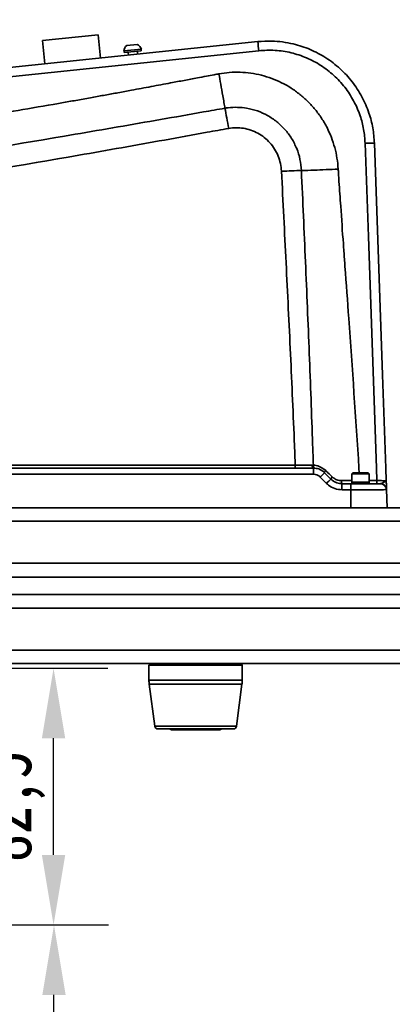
# Model space of a CAD drawing. Header units: millimetres. Extents: x 5717 to 9500, y -822 to 3039.
# Tile 26 of 31: x 7621 to 7741, y 1873 to 2190. Entities that reach past the tile are written whole.
import ezdxf

# ---------------------------------------------------------------- set-up
doc = ezdxf.new("R2010")
doc.units = ezdxf.units.MM
doc.header["$PDSIZE"] = -1
doc.styles.get("Standard").update_dxf_attribs({"font": 'geniso.shx'})
doc.dimstyles.new('ISO-25', dxfattribs={"dimscale": 5, "dimtxt": 3.5, "dimasz": 4.5, "dimexe": 3.5, "dimexo": 0.625, "dimtad": 1, "dimdec": 1, "dimtxsty": 'Standard', "dimcen": 2.5, "dimclrd": 1, "dimclre": 1, "dimadec": 0, "dimazin": 0, "dimtfac": 1, "dimtdec": 1, "dimtmove": 1, "dimatfit": 3, "dimfxl": 1, "dimarcsym": 0})

# ---------------------------------------------------------------- blocks, each defined once
blk = doc.blocks.new('*D16')
at = {"color": 1, "lineweight": -2, "transparency": 16777216}
for p, q in [((7522.94, 1890.07), (7522.94, 1676.42)), ((7847.94, 1774.35), (7847.94, 1676.42)), ((7545.44, 1693.92), (7825.44, 1693.92))]:
    blk.add_line(p, q, dxfattribs=at)
at = {"color": 1, "transparency": 16777216}
for points in [[(7545.44, 1697.67), (7545.44, 1690.17), (7522.94, 1693.92)], [(7825.44, 1697.67), (7825.44, 1690.17), (7847.94, 1693.92)]]:
    blk.add_solid(points, dxfattribs=at)
at = {"layer": 'Defpoints', "color": 0, "transparency": 16777216}
for p in [(7522.94, 1893.19), (7847.94, 1777.48), (7847.94, 1693.92)]:
    blk.add_point(p, dxfattribs=at)
at = {"color": 0, "transparency": 16777216, "insert": (7685.44, 1705.79), "char_height": 17.5, "width": 17.7978, "attachment_point": 5}
blk.add_mtext('{\\fHYSWLongFangSong|b1|i0|c134|p2;325}', dxfattribs=at)
blk = doc.blocks.new('*D17')
at = {"color": 1, "lineweight": -2, "transparency": 16777216}
for p, q in [((7829.26, 2317.44), (6891.93, 2317.44)), ((6909.43, 1765.45), (6909.43, 2294.94)), ((7009.81, 1742.95), (6891.93, 1742.95))]:
    blk.add_line(p, q, dxfattribs=at)
at = {"color": 1, "transparency": 16777216}
for points in [[(6905.68, 2294.94), (6913.18, 2294.94), (6909.43, 2317.44)], [(6905.68, 1765.45), (6913.18, 1765.45), (6909.43, 1742.95)]]:
    blk.add_solid(points, dxfattribs=at)
at = {"layer": 'Defpoints', "color": 0, "transparency": 16777216}
for p in [(6909.43, 2317.44), (7832.38, 2317.44), (7012.94, 1742.95)]:
    blk.add_point(p, dxfattribs=at)
at = {"color": 0, "transparency": 16777216, "insert": (6897.55, 2030.2), "char_height": 17.5, "attachment_point": 5, "rotation": 90}
blk.add_mtext('{\\fHYSWLongFangSong|b1|i0|c134|p2;574}', dxfattribs=at)
blk = doc.blocks.new('*D19')
at = {"color": 1, "lineweight": -2, "transparency": 16777216}
for p, q in [((7532.18, 1898.95), (7649.91, 1898.95)), ((7632.41, 1765.45), (7632.41, 1876.45)), ((7220.06, 1742.95), (7649.91, 1742.95))]:
    blk.add_line(p, q, dxfattribs=at)
at = {"color": 1, "transparency": 16777216}
for points in [[(7628.66, 1876.45), (7636.16, 1876.45), (7632.41, 1898.95)], [(7628.66, 1765.45), (7636.16, 1765.45), (7632.41, 1742.95)]]:
    blk.add_solid(points, dxfattribs=at)
at = {"layer": 'Defpoints', "color": 0, "transparency": 16777216}
for p in [(7529.06, 1898.95), (7632.41, 1898.95), (7216.94, 1742.95)]:
    blk.add_point(p, dxfattribs=at)
at = {"color": 0, "transparency": 16777216, "insert": (7620.53, 1809.61), "char_height": 17.5, "attachment_point": 5, "rotation": 90}
blk.add_mtext('{\\fHYSWLongFangSong|b1|i0|c134|p2;156}', dxfattribs=at)
blk = doc.blocks.new('*D22')
at = {"color": 1, "lineweight": -2, "transparency": 16777216}
for p, q in [((7591.06, 1981.45), (7649.77, 1981.45)), ((7632.27, 1921.45), (7632.27, 1958.95)), ((7534.19, 1898.95), (7649.77, 1898.95))]:
    blk.add_line(p, q, dxfattribs=at)
at = {"color": 1, "transparency": 16777216}
for points in [[(7628.52, 1958.95), (7636.02, 1958.95), (7632.27, 1981.45)], [(7628.52, 1921.45), (7636.02, 1921.45), (7632.27, 1898.95)]]:
    blk.add_solid(points, dxfattribs=at)
at = {"layer": 'Defpoints', "color": 0, "transparency": 16777216}
for p in [(7587.94, 1981.45), (7632.27, 1981.45), (7531.07, 1898.95)]:
    blk.add_point(p, dxfattribs=at)
at = {"color": 0, "transparency": 16777216, "insert": (7618.59, 1937.09), "char_height": 17.5, "attachment_point": 5, "rotation": 90}
blk.add_mtext('{\\fHYSWLongFangSong|b1|i0|c134|p2;82,5}', dxfattribs=at)

msp = doc.modelspace()

# ---------------------------------------------------------------- linework, layer by layer
at = {"linetype": 'Continuous', "lineweight": 35}
for p, q in [((7646.6, 2184.97), (7628.69, 2183.11)), ((7628.69, 2183.11), (7629.47, 2175.65)), ((7647.37, 2177.51), (7646.6, 2184.97)), ((7697.93, 2182.78), (7497.43, 2161.88)), ((7497.74, 2158.98), (7698.24, 2179.88)), ((7660.5, 2180.39), (7654.83, 2179.8)), ((7654.98, 2179.31), (7660.45, 2179.88)), ((7659.18, 2181.91), (7655.8, 2181.56)), ((7660.45, 2179.88), (7660.4, 2180.38)), ((7660.45, 2179.88), (7660.45, 2179.88)), ((7654.93, 2179.81), (7654.98, 2179.31)), ((7656.22, 2179.44), (7656.33, 2178.45)), ((7659.31, 2178.76), (7659.21, 2179.75)), ((7709.98, 2046.73), (7608.79, 2046.73)), ((7715.88, 2045.75), (7614.62, 2045.75)), ((7715.79, 2046.7), (7715.42, 2046.71)), ((7721.46, 2042.23), (7719.42, 2044.28)), ((7728.49, 2044.25), (7728.19, 2043.95)), ((7728.19, 2043.95), (7728.19, 2041.25)), ((7733.69, 2043.95), (7728.19, 2043.95)), ((7728.49, 2044.25), (7733.39, 2044.25)), ((7730.55, 2044.25), (7730.46, 2045.75)), ((7733.69, 2043.95), (7733.39, 2044.25)), ((7733.69, 2041.25), (7733.69, 2043.95)), ((7614.62, 2043.77), (7715.88, 2043.77)), ((7718, 2042.88), (7720.04, 2040.83)), ((7728.19, 2041.72), (7724.81, 2041.72)), ((7727.85, 2040.75), (7725.01, 2040.75)), ((7728.19, 2041.25), (7728.19, 2040.75)), ((7733.69, 2041.25), (7728.19, 2041.25)), ((7728.19, 2040.75), (7733.69, 2040.75)), ((7736.22, 2041.73), (7733.69, 2041.73)), ((7733.69, 2040.75), (7733.69, 2041.25)), ((7736.22, 2041.73), (7736.22, 2040.75)), ((7737.48, 2040.78), (7737.31, 2040.75)), ((7725.01, 2038.77), (7727.85, 2038.77)), ((7727.85, 2032.95), (7727.85, 2038.77)), ((7739.31, 2038.82), (7739.32, 2038.91)), ((7739.32, 2038.91), (7739.32, 2038.91)), ((7739.53, 2032.95), (7739.32, 2038.91)), ((7614.62, 2032.95), (7727.85, 2032.95)), ((7727.85, 2032.95), (7902.94, 2032.95)), ((7902.94, 2028.69), (7457.94, 2028.69)), ((7457.94, 2015.16), (7902.94, 2015.16)), ((7902.94, 2010.71), (7457.94, 2010.71)), ((7457.94, 2005.19), (7902.94, 2005.19)), ((7902.94, 2000.74), (7457.94, 2000.74)), ((7457.94, 1987.21), (7902.94, 1987.21)), ((7902.94, 1982.95), (7457.94, 1982.95)), ((7663.44, 1982.95), (7662.94, 1982.45)), ((7662.94, 1982.45), (7662.94, 1977.61)), ((7664.2, 1982.45), (7662.94, 1982.45)), ((7692.94, 1982.45), (7664.2, 1982.45)), ((7692.94, 1982.45), (7692.44, 1982.95)), ((7692.94, 1977.61), (7692.94, 1982.45)), ((7662.94, 1977.61), (7692.94, 1977.61)), ((7663.03, 1976.29), (7664.82, 1962.82)), ((7664.28, 1976.29), (7663.03, 1976.29)), ((7692.85, 1976.29), (7664.28, 1976.29)), ((7691.05, 1962.82), (7692.85, 1976.29)), ((7664.82, 1962.82), (7665.93, 1962.82)), ((7666.83, 1961.95), (7665.81, 1961.95)), ((7665.93, 1962.82), (7691.05, 1962.82)), ((7690.06, 1961.95), (7666.83, 1961.95)), ((7684.22, 1961.65), (7670.44, 1961.65)), ((7685.44, 1961.65), (7684.22, 1961.65))]:
    msp.add_line(p, q, dxfattribs=at)
at = {"linetype": 'Continuous', "lineweight": 35, "flags": 128}
for points in [[(7732.44, 2150.13), (7732.65, 2144.13), (7733.48, 2120.15), (7736.08, 2045.75), (7736.22, 2041.73)], [(7739.22, 2041.72), (7739.08, 2045.75), (7738.87, 2051.75), (7738.03, 2075.73), (7736.73, 2112.94), (7735.44, 2150.15)], [(7715.42, 2046.71), (7715.43, 2046.52), (7715.46, 2046.34), (7715.5, 2046.18), (7715.56, 2046.03), (7715.63, 2045.91), (7715.71, 2045.83), (7715.79, 2045.77), (7715.88, 2045.75)], [(7715.79, 2046.7), (7715.79, 2046.51), (7715.81, 2046.34), (7715.85, 2046.17), (7715.9, 2046.03), (7715.96, 2045.91), (7716.04, 2045.82), (7716.12, 2045.77), (7716.21, 2045.74)]]:
    msp.add_lwpolyline(points, dxfattribs=at)
at = {"linetype": 'Continuous', "lineweight": 35}
for centre, radius, start, end in [((7657.74, 2179.34), 2.95, 131.1169, 170.9896), ((7657.74, 2179.34), 2.95, 20.9116, 60.7843), ((7432.97, 2152.95), 266.64, 5.7963, 6.4242), ((7734.19, 2121.48), 28.7, 87.5061, 93.4941), ((7779.47, 2046.49), 69.49, 179.8027, 180.6057), ((8715.42, 2044.26), 999.54, 179.91451, 180.02831), ((7781.27, 1979.91), 89.26, 133.8566, 135.1342), ((7720.3, 2044.24), 0.88, 126.6518, 177.3112), ((7783.65, 1977.52), 89.75, 133.8618, 135.1325), ((7722.55, 2042), 1.12, 127.0605, 168.3542), ((7726.19, 2041.49), 1.4, 170.7092, 211.9798), ((8843.23, 2039.26), 1118.23, 179.92358, 180.02531), ((7737.31, 2038.75), 2, 2.025, 89.9888), ((7672.94, 1977.61), 10, 180, 187.5946), ((7682.94, 1977.61), 10, 352.4054, 0), ((7665.81, 1962.95), 1, 187.5946, 270), ((7670.44, 1963.15), 1.5, 233.1301, 270), ((7685.44, 1963.15), 1.5, 270, 306.8699), ((7690.06, 1962.95), 1, 270, 352.4054)]:
    msp.add_arc(centre, radius, start, end, dxfattribs=at)
for points, knots in [([(7735.44, 2150.15), (7735.31, 2151.8), (7735.05, 2155.08), (7733.71, 2160.13), (7731.53, 2165.17), (7728.38, 2169.99), (7724.47, 2174.2), (7719.91, 2177.72), (7714.82, 2180.4), (7710.07, 2181.97), (7705.89, 2182.73), (7702.08, 2183.06), (7699.42, 2182.88), (7697.93, 2182.78)], [0, 0, 0, 0, 0.088654, 0.177308, 0.280153, 0.382998, 0.485815, 0.588631, 0.691438, 0.794244, 0.856927, 0.91961, 1, 1, 1, 1]), ([(7698.24, 2179.88), (7699.98, 2179.97), (7703.47, 2180.16), (7708.66, 2179.34), (7713.64, 2177.71), (7718.28, 2175.26), (7722.44, 2172.06), (7726.01, 2168.21), (7728.87, 2163.82), (7730.86, 2159.23), (7732.09, 2154.62), (7732.32, 2151.62), (7732.44, 2150.13)], [0, 0, 0, 0, 0.10282, 0.205639, 0.308458, 0.411278, 0.514108, 0.616939, 0.719801, 0.822662, 0.911331, 1, 1, 1, 1]), ([(7685.44, 2172.44), (7684.92, 2172.35), (7683.58, 2172.1), (7681.27, 2171.66), (7678.75, 2171.18), (7676.38, 2170.73), (7674.25, 2170.33), (7672.11, 2169.93), (7668.56, 2169.26), (7663.63, 2168.34), (7657.99, 2167.29), (7653.05, 2166.38), (7648.85, 2165.61), (7644.53, 2164.83), (7640.06, 2164.02), (7632.63, 2162.71), (7622.65, 2160.98), (7610.2, 2158.92), (7597.86, 2156.99), (7585.13, 2155.09), (7572.08, 2153.23), (7560.36, 2151.63), (7550.19, 2150.27), (7543.71, 2149.42), (7539.56, 2148.89), (7537.81, 2148.66), (7535.98, 2148.43), (7533.87, 2148.16), (7531.59, 2147.87), (7529.56, 2147.61), (7528.41, 2147.46), (7527.97, 2147.4)], [0, 0, 0, 0, 0.009905, 0.025605, 0.044125, 0.058164, 0.071018, 0.085001, 0.099041, 0.138916, 0.179493, 0.206983, 0.233229, 0.259898, 0.289568, 0.318663, 0.401859, 0.479972, 0.556193, 0.636822, 0.721981, 0.804127, 0.85931, 0.91512, 0.926921, 0.938061, 0.948386, 0.961559, 0.978098, 0.991617, 1, 1, 1, 1]), ([(7723.78, 2141.85), (7723.68, 2143.03), (7723.47, 2145.35), (7722.72, 2148.75), (7721.65, 2152.04), (7720.23, 2155.2), (7718.48, 2158.21), (7716.42, 2161.01), (7714.07, 2163.59), (7711.47, 2165.9), (7708.64, 2167.92), (7705.61, 2169.63), (7702.41, 2171.01), (7699.1, 2172.03), (7695.69, 2172.7), (7692.24, 2172.99), (7688.8, 2172.96), (7686.55, 2172.61), (7685.44, 2172.44)], [0, 0, 0, 0, 0.063606, 0.126104, 0.18817, 0.250491, 0.313327, 0.376119, 0.438807, 0.501468, 0.564124, 0.626772, 0.689399, 0.752017, 0.814382, 0.876781, 0.939237, 1, 1, 1, 1]), ([(7685.44, 2172.44), (7685.64, 2171.34), (7686.08, 2168.93), (7686.61, 2165.83), (7687.05, 2163.25), (7687.27, 2161.98), (7687.37, 2161.38)], [0, 0, 0, 0, 0.279815, 0.614362, 0.818703, 1, 1, 1, 1]), ([(7687.37, 2161.38), (7685.06, 2160.98), (7678.17, 2159.78), (7662.12, 2156.97), (7630.17, 2151.41), (7584.52, 2143.9), (7547.97, 2138.42), (7529.68, 2135.67)], [0, 0, 0, 0, 0.043927, 0.131333, 0.306074, 0.652733, 1, 1, 1, 1]), ([(7711.95, 2141.38), (7711.84, 2142.58), (7711.61, 2144.97), (7710.53, 2148.45), (7708.89, 2151.71), (7706.72, 2154.63), (7704.1, 2157.12), (7701.12, 2159.13), (7697.84, 2160.6), (7694.55, 2161.44), (7691.39, 2161.74), (7689.05, 2161.65), (7687.72, 2161.44), (7687.37, 2161.38)], [0, 0, 0, 0, 0.100696, 0.20135, 0.30312, 0.404886, 0.504844, 0.604798, 0.704664, 0.804529, 0.887345, 0.97015, 1, 1, 1, 1]), ([(7687.37, 2161.38), (7687.56, 2160.38), (7687.93, 2158.38), (7688.35, 2156.07), (7688.57, 2154.91)], [0, 0, 0, 0, 0.499999, 1, 1, 1, 1]), ([(7530.68, 2128.91), (7549, 2131.61), (7585.63, 2137.02), (7631.35, 2144.62), (7663.32, 2150.34), (7679.37, 2153.25), (7686.26, 2154.49), (7688.57, 2154.91)], [0, 0, 0, 0, 0.347195, 0.694116, 0.868788, 0.956124, 1, 1, 1, 1]), ([(7688.57, 2154.91), (7689.35, 2155.01), (7690.93, 2155.21), (7693.34, 2155), (7695.71, 2154.41), (7697.98, 2153.41), (7700.04, 2152.04), (7701.87, 2150.33), (7703.38, 2148.31), (7704.53, 2146.05), (7705.29, 2143.64), (7705.46, 2141.97), (7705.54, 2141.13)], [0, 0, 0, 0, 0.096229, 0.192523, 0.292053, 0.391587, 0.49175, 0.591919, 0.694308, 0.796704, 0.898329, 1, 1, 1, 1]), ([(7711.95, 2141.38), (7710.95, 2141.35), (7708.95, 2141.28), (7706.67, 2141.18), (7705.54, 2141.13)], [0, 0, 0, 0, 0.5, 1, 1, 1, 1]), ([(7705.54, 2141.13), (7706.04, 2131.34), (7707.03, 2111.75), (7708.46, 2082.37), (7709.42, 2060.7), (7709.89, 2048.81), (7709.98, 2046.73)], [0, 0, 0, 0, 0.311257, 0.622511, 0.933766, 1, 1, 1, 1]), ([(7723.78, 2141.85), (7722.47, 2141.78), (7719.84, 2141.64), (7715.78, 2141.48), (7713.29, 2141.41), (7711.95, 2141.38)], [0, 0, 0, 0, 0.31584, 0.633066, 1, 1, 1, 1]), ([(7715.79, 2046.7), (7715.72, 2048.86), (7715.31, 2060.83), (7714.5, 2082.61), (7713.28, 2112), (7712.39, 2131.59), (7711.95, 2141.38)], [0, 0, 0, 0, 0.068447, 0.379206, 0.689844, 1, 1, 1, 1]), ([(7730.46, 2045.75), (7729.4, 2061.78), (7727.97, 2083.39), (7726.25, 2106.59), (7725.67, 2114.6), (7725.2, 2121.04), (7724.67, 2128.53), (7724.16, 2136.03), (7723.89, 2140.03), (7723.81, 2141.36), (7723.78, 2141.85)], [0, 0, 0, 0, 0.500306, 0.674346, 0.724582, 0.750295, 0.875303, 0.958554, 0.984502, 1, 1, 1, 1]), ([(7715.42, 2046.71), (7714.3, 2046.72), (7712.54, 2046.72), (7710.65, 2046.73), (7709.98, 2046.73)], [0, 0, 0, 0, 0.641257, 1, 1, 1, 1]), ([(7719.78, 2044.94), (7719.24, 2045.37), (7718.15, 2046.23), (7716.71, 2046.62), (7715.94, 2046.69), (7715.79, 2046.7)], [0, 0, 0, 0, 0.446158, 0.894819, 1, 1, 1, 1]), ([(7719.42, 2044.28), (7719.29, 2044.41), (7718.74, 2044.92), (7717.56, 2045.59), (7716.44, 2045.7), (7715.88, 2045.75)], [0, 0, 0, 0, 0.144938, 0.572468, 1, 1, 1, 1]), ([(7721.88, 2042.9), (7721.41, 2043.35), (7720.71, 2044.04), (7720.01, 2044.72), (7719.78, 2044.94)], [0, 0, 0, 0, 0.666445, 1, 1, 1, 1]), ([(7715.88, 2043.77), (7716.21, 2043.73), (7716.89, 2043.67), (7717.59, 2043.27), (7717.92, 2042.96), (7718, 2042.88)], [0, 0, 0, 0, 0.427528, 0.85506, 1, 1, 1, 1]), ([(7720.04, 2040.83), (7720.23, 2040.65), (7721, 2039.94), (7722.65, 2039), (7724.22, 2038.85), (7725.01, 2038.77)], [0, 0, 0, 0, 0.14494, 0.572472, 1, 1, 1, 1]), ([(7725.01, 2040.75), (7724.44, 2040.81), (7723.32, 2040.92), (7722.14, 2041.59), (7721.6, 2042.1), (7721.46, 2042.23)], [0, 0, 0, 0, 0.427529, 0.85506, 1, 1, 1, 1]), ([(7724.81, 2041.72), (7724.67, 2041.72), (7724.06, 2041.74), (7722.99, 2042.02), (7722.25, 2042.6), (7721.88, 2042.9)], [0, 0, 0, 0, 0.1303463, 0.5669327, 1, 1, 1, 1]), ([(7737.31, 2040.75), (7737.26, 2040.75), (7737.16, 2040.75), (7736.53, 2040.75), (7735.34, 2040.75), (7733.42, 2040.75), (7730.82, 2040.75), (7728.94, 2040.75), (7727.85, 2040.75)], [0, 0, 0, 0, 0.164815, 0.329086, 0.491856, 0.656095, 0.800235, 1, 1, 1, 1]), ([(7727.85, 2038.77), (7727.85, 2039.03), (7727.85, 2039.55), (7727.85, 2040.21), (7727.85, 2040.66), (7727.85, 2040.72), (7727.85, 2040.75)], [0, 0, 0, 0, 0.25, 0.5, 0.75, 1, 1, 1, 1]), ([(7739.22, 2041.72), (7739.21, 2041.72), (7739.17, 2041.71), (7738.81, 2041.71), (7738.13, 2041.71), (7737.23, 2041.72), (7736.56, 2041.72), (7736.22, 2041.73)], [0, 0, 0, 0, 0.141106, 0.355671, 0.570327, 0.785142, 1, 1, 1, 1]), ([(7739.22, 2041.72), (7739.22, 2041.72), (7739.22, 2041.67), (7739.14, 2041.53), (7738.69, 2041.3), (7737.99, 2041), (7737.6, 2040.82), (7737.48, 2040.78), (7737.48, 2040.78)], [0, 0, 0, 0, 0.002797, 0.196496, 0.508182, 0.829312, 0.992993, 1, 1, 1, 1]), ([(7739.32, 2038.91), (7739.29, 2039.12), (7739.23, 2039.56), (7738.87, 2040.13), (7738.33, 2040.57), (7737.83, 2040.75), (7737.53, 2040.78), (7737.48, 2040.78)], [0, 0, 0, 0, 0.231248, 0.462496, 0.693743, 0.94226, 1, 1, 1, 1]), ([(7739.32, 2038.91), (7739.32, 2038.91), (7739.32, 2039), (7739.3, 2039.39), (7739.27, 2040.21), (7739.25, 2040.94), (7739.23, 2041.38), (7739.23, 2041.6), (7739.22, 2041.72), (7739.22, 2041.72)], [0, 0, 0, 0, 0.014405, 0.290566, 0.641842, 0.819037, 0.908223, 0.997464, 1, 1, 1, 1]), ([(7727.85, 2038.77), (7727.85, 2038.77), (7729.11, 2038.77), (7731.36, 2038.77), (7734.01, 2038.79), (7735.71, 2038.8), (7737.2, 2038.81), (7738.4, 2038.82), (7739.13, 2038.83), (7739.25, 2038.83), (7739.31, 2038.82)], [0, 0, 0, 0, 0.000003, 0.19478, 0.34593, 0.435048, 0.524198, 0.690834, 0.845188, 1, 1, 1, 1]), ([(7727.85, 2032.95), (7728.58, 2032.95), (7730.04, 2032.95), (7732.52, 2032.95), (7735.17, 2032.95), (7737.14, 2032.95), (7738.26, 2032.95), (7738.99, 2032.95), (7739.45, 2032.95), (7739.5, 2032.95), (7739.53, 2032.95)], [0, 0, 0, 0, 0.108079, 0.215944, 0.374698, 0.53405, 0.630121, 0.726366, 0.863051, 1, 1, 1, 1])]:
    msp.add_open_spline(points, degree=3, knots=knots, dxfattribs=at)

# ---------------------------------------------------------------- dimensions: what is measured, and where the dimension line sits
dim = msp.add_linear_dim(base=(6909.43, 2317.44), p1=(7012.94, 1742.95), p2=(7832.38, 2317.44), angle=90, text='{\\fHYSWLongFangSong|b1|i0|c134|p2;<>}', dimstyle='ISO-25', override={"dimdec": 0})
dim.commit()
dim.dimension.update_dxf_attribs({"geometry": '*D17', "text_midpoint": (6897.55, 2030.2)})
for base, p1, p2, picture, middle in [((7632.27, 1981.45), (7531.07, 1898.95), (7587.94, 1981.45), '*D22', (7632.27, 1937.09)), ((7632.41, 1898.95), (7216.94, 1742.95), (7529.06, 1898.95), '*D19', (7632.41, 1809.61))]:
    dim = msp.add_linear_dim(base=base, p1=p1, p2=p2, angle=90, text='{\\fHYSWLongFangSong|b1|i0|c134|p2;<>}', dimstyle='ISO-25', override={"dimtmove": 0})
    dim.commit()
    dim.dimension.update_dxf_attribs({"geometry": picture, "text_midpoint": middle, "dimtype": 160})
dim = msp.add_linear_dim(base=(7847.94, 1693.92), p1=(7522.94, 1893.19), p2=(7847.94, 1777.48), text='{\\fHYSWLongFangSong|b1|i0|c134|p2;<>}', dimstyle='ISO-25')
dim.commit()
dim.dimension.update_dxf_attribs({"geometry": '*D16', "text_midpoint": (7685.44, 1705.79)})

doc.saveas('drawing.dxf')
